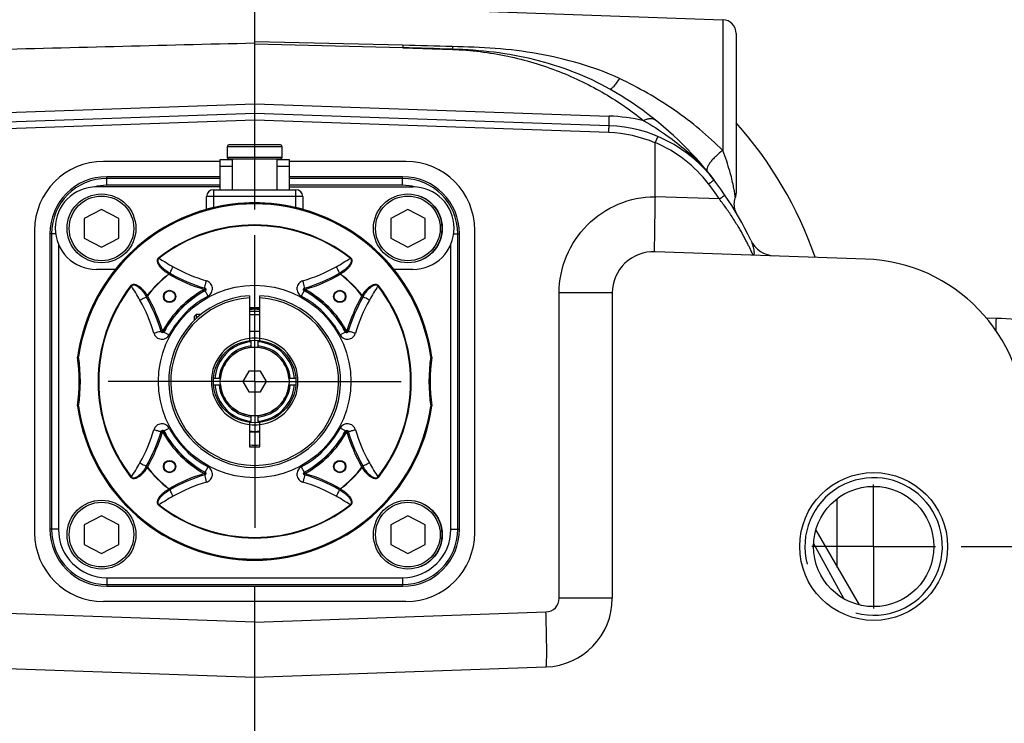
# Model space of a CAD drawing. Header units: millimetres. Extents: x 0 to 1189, y 0 to 841.
# Tile 62 of 68: x 918 to 975, y 431 to 472. Entities that reach past the tile are written whole.
import ezdxf

# ---------------------------------------------------------------- set-up
doc = ezdxf.new("R2010")
doc.units = ezdxf.units.MM
doc.header["$LTSCALE"] = 65.395
doc.linetypes.add('CENTER', pattern=[0.6, 0.375, -0.075, 0.075, -0.075])
doc.layers.get('0').update_dxf_attribs({"linetype": 'CONTINUOUS'})
doc.layers.add('3_ALL_AXES', color=7, linetype='CONTINUOUS')
doc.layers.add('LAY0001', color=7, linetype='CONTINUOUS')
doc.styles.get("Standard").update_dxf_attribs({"font": 'arial.ttf'})
doc.dimstyles.new('DIMSTYLE_2', dxfattribs={"dimtxt": 3, "dimasz": 3, "dimexe": 2, "dimexo": 1.5, "dimgap": 0.75, "dimtad": 1, "dimdec": 1, "dimlfac": 2.5, "dimdsep": 46, "dimtxsty": 'Standard', "dimblk": '_FILLED', "dimblk1": '_FILLED', "dimblk2": '_FILLED', "dimcen": 0.09, "dimadec": 1, "dimazin": 2, "dimtp": 0.5, "dimtm": 0.5, "dimtfac": 1, "dimtdec": 1, "dimtofl": 0, "dimtmove": 0, "dimatfit": 3, "dimldrblk": '_FILLED', "dimfxl": 0, "dimtolj": 1, "dimarcsym": 0})
doc.dimstyles.new('DIMSTYLE_3', dxfattribs={"dimtxt": 3, "dimasz": 3, "dimexe": 2, "dimexo": 1.5, "dimgap": 0.75, "dimtad": 1, "dimdec": 0, "dimlfac": 2.5, "dimdsep": 46, "dimtxsty": 'Standard', "dimblk": '_FILLED', "dimblk1": '_FILLED', "dimblk2": '_FILLED', "dimcen": 0.09, "dimadec": 0, "dimazin": 2, "dimtp": 0.5, "dimtm": 0.5, "dimtfac": 1, "dimtdec": 0, "dimtofl": 0, "dimtmove": 0, "dimatfit": 3, "dimldrblk": '_FILLED', "dimfxl": 0, "dimtolj": 1, "dimarcsym": 0})

# ---------------------------------------------------------------- blocks, each defined once
blk = doc.blocks.new('_FILLED')
at = {"color": 0, "linetype": 'ByBlock'}
blk.add_solid([(0, 0), (-1, 0.25), (-1, -0.25)], dxfattribs=at)
blk = doc.blocks.new('*D3')
at = {"color": 2, "linetype": 'Continuous'}
for p, q in [((854.877, 528.838), (854.877, 588.076)), ((931.677, 461.294), (931.677, 588.076)), ((854.877, 586.076), (893.277, 586.076)), ((931.677, 586.076), (893.277, 586.076))]:
    blk.add_line(p, q, dxfattribs=at)
at = {"color": 2, "linetype": 'Continuous', "xscale": 3, "yscale": 3, "zscale": 3, "rotation": 180}
blk.add_blockref('_FILLED', (854.877, 586.076), dxfattribs=at)
at = {"color": 2, "linetype": 'Continuous', "xscale": 3, "yscale": 3, "zscale": 3}
blk.add_blockref('_FILLED', (931.677, 586.076), dxfattribs=at)
at = {"color": 2, "linetype": 'Continuous', "insert": (893.277, 589.826), "char_height": 3, "width": 6.99257, "attachment_point": 2, "line_spacing_factor": 0.9}
blk.add_mtext('192', dxfattribs=at)
blk = doc.blocks.new('*D4')
at = {"color": 2, "linetype": 'Continuous'}
for p, q in [((825.397, 402.179), (825.397, 604.364)), ((931.677, 461.294), (931.677, 604.364)), ((825.397, 602.364), (878.537, 602.364)), ((931.677, 602.364), (878.537, 602.364))]:
    blk.add_line(p, q, dxfattribs=at)
at = {"color": 2, "linetype": 'Continuous', "xscale": 3, "yscale": 3, "zscale": 3, "rotation": 180}
blk.add_blockref('_FILLED', (825.397, 602.364), dxfattribs=at)
at = {"color": 2, "linetype": 'Continuous', "xscale": 3, "yscale": 3, "zscale": 3}
blk.add_blockref('_FILLED', (931.677, 602.364), dxfattribs=at)
at = {"color": 2, "linetype": 'Continuous', "insert": (878.537, 606.114), "char_height": 3, "width": 6.99257, "attachment_point": 2, "line_spacing_factor": 0.9}
blk.add_mtext('266', dxfattribs=at)
blk = doc.blocks.new('*D5')
at = {"color": 2, "linetype": 'Continuous'}
for p, q in [((931.677, 461.294), (931.677, 588.076)), ((1007.292, 452.779), (1007.292, 588.076)), ((931.677, 586.076), (969.485, 586.076)), ((1007.292, 586.076), (969.485, 586.076))]:
    blk.add_line(p, q, dxfattribs=at)
at = {"color": 2, "linetype": 'Continuous', "xscale": 3, "yscale": 3, "zscale": 3, "rotation": 180}
blk.add_blockref('_FILLED', (931.677, 586.076), dxfattribs=at)
at = {"color": 2, "linetype": 'Continuous', "xscale": 3, "yscale": 3, "zscale": 3}
blk.add_blockref('_FILLED', (1007.292, 586.076), dxfattribs=at)
at = {"color": 2, "linetype": 'Continuous', "insert": (969.485, 589.826), "char_height": 3, "width": 6.99257, "attachment_point": 2, "line_spacing_factor": 0.9}
blk.add_mtext('189', dxfattribs=at)
blk = doc.blocks.new('*D18')
at = {"color": 2, "linetype": 'Continuous'}
for p, q in [((972.777, 441.679), (1024.805, 441.679)), ((1022.805, 441.679), (1022.805, 397.679)), ((1022.805, 353.679), (1022.805, 397.679)), ((972.777, 353.679), (1024.805, 353.679))]:
    blk.add_line(p, q, dxfattribs=at)
at = {"color": 2, "linetype": 'Continuous', "xscale": 3, "yscale": 3, "zscale": 3}
for p, rotation in [((1022.805, 441.679), 90), ((1022.805, 353.679), 270)]:
    blk.add_blockref('_FILLED', p, dxfattribs=dict(at, rotation=rotation))
at = {"color": 2, "linetype": 'Continuous', "insert": (1019.055, 397.679), "char_height": 3, "width": 6.99257, "attachment_point": 2, "rotation": 90, "line_spacing_factor": 0.9}
blk.add_mtext('220', dxfattribs=at)

msp = doc.modelspace()

# ---------------------------------------------------------------- linework, layer by layer
at = {"color": 7, "linetype": 'Continuous'}
for p, q in [((931.677, 465.039), (931.677, 503.503)), ((931.677, 466.879), (911.054, 466.159)), ((952.3, 466.159), (931.677, 466.879)), ((933.177, 465.039), (930.177, 465.039)), ((954.961, 462.032), (954.961, 465.166)), ((955.116, 465.541), (954.963, 465.177)), ((930.077, 464.939), (930.077, 464.339)), ((933.277, 464.339), (933.277, 464.939)), ((929.677, 464.079), (922.877, 464.079)), ((929.677, 462.439), (929.677, 464.199)), ((929.677, 464.199), (930.377, 464.199)), ((930.177, 464.239), (933.177, 464.239)), ((930.377, 464.239), (930.377, 462.439)), ((932.977, 462.439), (932.977, 464.239)), ((932.977, 464.199), (933.677, 464.199)), ((933.677, 464.199), (933.677, 462.439)), ((940.477, 464.079), (933.677, 464.079)), ((929.677, 463.191), (923.077, 463.191)), ((940.277, 463.191), (933.677, 463.191)), ((929.277, 462.439), (934.077, 462.439)), ((928.877, 461.293), (928.877, 462.039)), ((934.477, 462.039), (934.477, 461.293)), ((922.768, 461.286), (921.768, 460.755)), ((923.768, 460.755), (922.768, 461.286)), ((940.587, 461.286), (939.587, 460.755)), ((941.587, 460.755), (940.587, 461.286)), ((921.768, 460.755), (921.768, 459.622)), ((923.768, 459.622), (923.768, 460.755)), ((939.587, 460.755), (939.587, 459.622)), ((941.587, 459.622), (941.587, 460.755)), ((918.877, 460.079), (918.877, 442.479)), ((919.765, 459.879), (919.765, 442.679)), ((943.589, 442.679), (943.589, 459.879)), ((944.477, 442.479), (944.477, 460.079)), ((921.768, 459.622), (922.768, 459.091)), ((922.768, 459.091), (923.768, 459.622)), ((939.587, 459.622), (940.587, 459.091)), ((940.587, 459.091), (941.587, 459.622)), ((967.212, 458.402), (954.961, 458.83)), ((928.779, 456.708), (928.769, 456.711)), ((934.585, 456.711), (934.575, 456.708)), ((952.477, 456.432), (952.477, 438.668)), ((931.377, 456.27), (931.377, 453.66)), ((931.977, 453.66), (931.977, 456.27)), ((928.157, 455.059), (928.277, 455.179)), ((928.157, 455.059), (928.157, 454.83)), ((928.277, 455.179), (928.277, 454.945)), ((928.548, 455.179), (928.277, 455.179)), ((931.377, 455.179), (931.977, 455.179)), ((926.245, 454.187), (926.248, 454.177)), ((931.977, 454.179), (931.377, 454.179)), ((937.106, 454.177), (937.109, 454.187)), ((931.477, 453.269), (931.477, 453.671)), ((931.877, 453.269), (931.877, 453.671)), ((921.375, 452.703), (921.383, 452.703)), ((941.971, 452.703), (941.979, 452.703)), ((931.331, 451.879), (930.984, 451.279)), ((932.024, 451.879), (931.331, 451.879)), ((932.37, 451.279), (932.024, 451.879)), ((929.285, 451.479), (929.687, 451.479)), ((930.984, 451.279), (931.331, 450.679)), ((932.024, 450.679), (932.37, 451.279)), ((933.667, 451.479), (934.069, 451.479)), ((929.285, 451.079), (929.687, 451.079)), ((933.667, 451.079), (934.069, 451.079)), ((931.331, 450.679), (932.024, 450.679)), ((921.383, 449.854), (921.375, 449.854)), ((941.979, 449.854), (941.971, 449.854)), ((931.477, 448.887), (931.477, 449.289)), ((931.877, 448.887), (931.877, 449.289)), ((931.377, 448.898), (931.377, 447.479)), ((931.977, 447.479), (931.977, 448.898)), ((926.248, 448.381), (926.245, 448.371)), ((937.109, 448.371), (937.106, 448.381)), ((931.377, 447.479), (931.977, 447.479)), ((928.769, 445.847), (928.779, 445.85)), ((934.575, 445.85), (934.585, 445.847)), ((922.768, 443.467), (921.768, 442.936)), ((923.768, 442.936), (922.768, 443.467)), ((940.587, 443.467), (939.587, 442.936)), ((941.587, 442.936), (940.587, 443.467)), ((921.768, 442.936), (921.768, 441.803)), ((923.768, 441.803), (923.768, 442.936)), ((939.587, 442.936), (939.587, 441.803)), ((941.587, 441.803), (941.587, 442.936)), ((964.309, 442.623), (966.83, 438.283)), ((921.768, 441.803), (922.768, 441.272)), ((922.768, 441.272), (923.768, 441.803)), ((939.587, 441.803), (940.587, 441.272)), ((940.587, 441.272), (941.587, 441.803)), ((964.182, 441.851), (965.951, 438.636)), ((923.077, 439.367), (940.277, 439.367)), ((931.677, 331.279), (931.677, 439.367)), ((940.477, 438.479), (922.877, 438.479)), ((914.737, 434.67), (931.677, 434.079)), ((931.677, 434.079), (948.617, 434.67))]:
    msp.add_line(p, q, dxfattribs=at)
at = {"color": 9, "linetype": 'Continuous'}
for p, q in [((940.295, 470.838), (931.677, 471.049)), ((940.295, 470.697), (931.677, 470.912)), ((940.295, 470.697), (943.175, 470.597)), ((943.175, 470.61), (943.175, 470.597)), ((911.054, 466.72), (931.677, 467.44)), ((931.677, 467.44), (952.3, 466.72)), ((958.905, 466.879), (958.905, 464.714)), ((931.677, 466.478), (911.082, 465.759)), ((952.272, 465.759), (931.677, 466.478)), ((933.277, 464.939), (930.077, 464.939)), ((930.077, 464.339), (933.277, 464.339)), ((929.677, 463.799), (930.377, 463.799)), ((932.977, 463.799), (933.677, 463.799)), ((923.077, 462.693), (923.077, 463.191)), ((929.677, 463.092), (923.077, 463.092)), ((940.277, 463.092), (933.677, 463.092)), ((940.277, 462.693), (940.277, 463.191)), ((929.677, 462.693), (923.077, 462.693)), ((929.277, 462.439), (929.277, 461.392)), ((940.277, 462.693), (933.677, 462.693)), ((934.077, 461.392), (934.077, 462.439)), ((934.477, 462.039), (928.877, 462.039)), ((958.708, 461.897), (954.961, 462.028)), ((920.1, 459.879), (919.765, 459.879)), ((919.864, 459.879), (919.864, 442.679)), ((943.255, 459.879), (943.589, 459.879)), ((943.491, 442.679), (943.491, 459.879)), ((920.263, 459.284), (920.263, 442.679)), ((943.091, 442.679), (943.091, 459.274)), ((926.1, 458.48), (926.121, 458.452)), ((937.233, 458.452), (937.255, 458.48)), ((926.691, 457.518), (926.731, 457.588)), ((936.663, 457.518), (936.624, 457.588)), ((926.691, 457.518), (926.675, 457.538)), ((936.679, 457.538), (936.663, 457.518)), ((924.504, 456.835), (924.476, 456.856)), ((928.769, 456.711), (928.746, 456.634)), ((928.746, 456.634), (928.784, 456.564)), ((928.784, 456.564), (928.8, 456.56)), ((928.967, 456.252), (928.8, 456.56)), ((934.554, 456.56), (934.387, 456.252)), ((934.57, 456.564), (934.554, 456.56)), ((934.57, 456.564), (934.608, 456.634)), ((934.608, 456.634), (934.585, 456.711)), ((938.878, 456.856), (938.85, 456.835)), ((949.389, 438.668), (949.389, 456.432)), ((952.477, 456.432), (949.389, 456.432)), ((925.438, 456.265), (925.368, 456.225)), ((925.418, 456.281), (925.438, 456.265)), ((937.917, 456.265), (937.936, 456.281)), ((937.917, 456.265), (937.986, 456.225)), ((974.217, 454.992), (974.798, 454.972)), ((926.322, 454.21), (926.245, 454.187)), ((926.392, 454.172), (926.322, 454.21)), ((926.392, 454.172), (926.396, 454.156)), ((926.396, 454.156), (926.704, 453.989)), ((936.958, 454.156), (936.65, 453.989)), ((936.963, 454.172), (936.958, 454.156)), ((937.033, 454.21), (936.963, 454.172)), ((937.109, 454.187), (937.033, 454.21)), ((926.392, 448.386), (926.396, 448.402)), ((926.396, 448.402), (926.704, 448.569)), ((936.958, 448.402), (936.65, 448.569)), ((936.963, 448.386), (936.958, 448.402)), ((926.32, 448.344), (926.245, 448.371)), ((926.392, 448.386), (926.32, 448.344)), ((936.963, 448.386), (937.033, 448.348)), ((937.033, 448.348), (937.109, 448.371)), ((925.438, 446.293), (925.368, 446.332)), ((925.438, 446.293), (925.418, 446.277)), ((928.8, 445.998), (928.967, 446.306)), ((934.387, 446.306), (934.554, 445.998)), ((937.917, 446.293), (937.986, 446.332)), ((937.936, 446.277), (937.917, 446.293)), ((924.476, 445.701), (924.504, 445.723)), ((928.784, 445.993), (928.746, 445.923)), ((928.746, 445.923), (928.769, 445.847)), ((928.784, 445.993), (928.8, 445.998)), ((934.57, 445.993), (934.554, 445.998)), ((934.57, 445.993), (934.612, 445.922)), ((934.612, 445.922), (934.585, 445.847)), ((938.85, 445.723), (938.878, 445.701)), ((926.675, 445.02), (926.691, 445.039)), ((926.691, 445.039), (926.731, 444.97)), ((936.624, 444.97), (936.663, 445.039)), ((936.663, 445.039), (936.679, 445.02)), ((965.565, 440.46), (965.565, 444.468)), ((926.121, 444.106), (926.1, 444.078)), ((937.255, 444.078), (937.233, 444.106)), ((920.263, 442.679), (919.765, 442.679)), ((943.091, 442.679), (943.589, 442.679)), ((923.077, 439.865), (923.077, 439.367)), ((923.077, 439.865), (940.277, 439.865)), ((940.277, 439.865), (940.277, 439.367)), ((923.077, 439.465), (940.277, 439.465)), ((952.477, 438.668), (949.389, 438.668)), ((931.677, 437.277), (914.737, 437.868)), ((931.677, 437.277), (948.617, 437.868))]:
    msp.add_line(p, q, dxfattribs=at)
at = {"color": 3, "linetype": 'Continuous'}
for p, q in [((929.677, 462.599), (922.477, 462.599)), ((933.677, 462.599), (940.877, 462.599)), ((923.581, 457.799), (922.477, 457.799)), ((940.877, 457.799), (939.773, 457.799))]:
    msp.add_line(p, q, dxfattribs=at)
at = {"color": 7, "linetype": 'Continuous'}
for points in [[(954.963, 465.177), (954.962, 465.174), (954.961, 465.172), (954.961, 465.169), (954.961, 465.166)], [(959.736, 460.996), (959.694, 461.075), (959.658, 461.157), (959.628, 461.242), (959.605, 461.329), (959.588, 461.417), (959.578, 461.507), (959.574, 461.597), (959.578, 461.687), (959.588, 461.776), (959.605, 461.865), (959.628, 461.952), (959.636, 461.976)]]:
    msp.add_lwpolyline(points, dxfattribs=at)
for centre, radius in [((922.768, 460.188), 2), ((940.587, 460.188), 2), ((931.677, 451.279), 5.6), ((926.727, 456.229), 0.36), ((926.727, 456.229), 0.323), ((936.627, 456.229), 0.36), ((936.627, 456.229), 0.323), ((931.677, 451.279), 2.4), ((926.727, 446.329), 0.36), ((936.627, 446.329), 0.36), ((926.727, 446.329), 0.323), ((936.627, 446.329), 0.323), ((967.677, 441.679), 4.3), ((967.677, 441.679), 3.5), ((922.768, 442.369), 2), ((940.587, 442.369), 2)]:
    msp.add_circle(centre, radius, dxfattribs=at)
at = {"color": 9, "linetype": 'Continuous'}
for centre in [(922.768, 460.188), (940.587, 460.188), (922.768, 442.369), (940.587, 442.369)]:
    msp.add_circle(centre, 1.88, dxfattribs=at)
for centre, radius, start, end in [((957.939, 470.767), 17.644, 179.7722, 180.2278), ((961.161, 470.657), 17.986, 179.655, 180.1495), ((951.937, 456.326), 10.401, 76.8216, 87.9997), ((942.365, 450.89), 23.2, 19.165, 41.7303), ((952.007, 458.164), 7.6, 67.1299, 87.9999), ((952.035, 458.164), 7.6, 37.313, 67.3411), ((923.077, 459.879), 3.213, 90, 180), ((940.277, 459.879), 3.213, 0, 90), ((942.488, 450.887), 19.604, 34.1687, 37.3127), ((923.077, 459.879), 2.814, 90, 105.4913), ((940.277, 459.879), 2.814, 74.6198, 90), ((931.677, 451.279), 10.392, 7.8757, 172.1243), ((931.677, 451.279), 10.337, 7.9412, 172.0588), ((931.677, 451.279), 9.108, 52.24, 127.76), ((931.677, 451.279), 9.073, 52.24, 127.76), ((933.428, 469.531), 13.272, 236.5954, 240.7339), ((929.926, 469.531), 13.272, 299.2661, 303.4046), ((931.612, 466.307), 9.571, 240.7803, 253.374), ((931.742, 466.307), 9.571, 286.6261, 299.2197), ((931.677, 451.279), 8.012, 128.6285, 141.3715), ((931.677, 451.279), 7.987, 128.6285, 141.3715), ((931.677, 466.279), 10.08, 240.3535, 253.0952), ((931.677, 466.279), 10.08, 286.9048, 299.6465), ((931.677, 451.279), 7.987, 38.6285, 51.3715), ((931.677, 451.279), 8.012, 38.6285, 51.3715), ((931.677, 451.279), 9.108, 142.24, 217.76), ((931.677, 451.279), 9.073, 142.24, 217.76), ((913.425, 449.528), 13.272, 29.2661, 33.4047), ((931.677, 451.279), 6.105, 118.6918, 151.3082), ((931.677, 451.279), 6.025, 118.6918, 151.3082), ((931.677, 451.279), 6.014, 118.5848, 151.4152), ((928.754, 456.624), 0.0874, 45.7489, 52.8031), ((928.761, 456.628), 0.079, 4.8329, 11.3944), ((934.593, 456.628), 0.079, 168.5993, 175.154), ((931.677, 451.279), 6.014, 28.5848, 61.4152), ((931.677, 451.279), 6.025, 28.6918, 61.3082), ((931.677, 451.279), 6.105, 28.6918, 61.3082), ((949.929, 449.528), 13.272, 146.5953, 150.7339), ((931.677, 451.279), 9.073, 322.24, 37.76), ((931.677, 451.279), 9.108, 322.24, 37.76), ((916.649, 451.344), 9.571, 16.6259, 29.2196), ((916.677, 451.279), 10.08, 16.9048, 29.6465), ((931.677, 451.279), 5.664, 118.5848, 151.4152), ((931.677, 451.279), 5.664, 28.5849, 61.4152), ((946.677, 451.279), 10.08, 150.3535, 163.0952), ((946.705, 451.344), 9.571, 150.7804, 163.374), ((931.677, 451.279), 4.294, 85.9838, 94.012), ((931.677, 451.279), 4.214, 85.9144, 94.0845), ((931.677, 451.279), 4.08, 85.7834, 94.2163), ((1015.125, 453.54), 40.353, 177.9665, 178.9839), ((937.023, 454.202), 0.0872, 315.6668, 322.7722), ((926.328, 454.195), 0.079, 258.5993, 265.154), ((931.677, 451.279), 2.52, 83.1628, 96.8371), ((937.025, 454.197), 0.0808, 274.8206, 281.2457), ((911.494, 451.279), 9.991, 351.8029, 8.1971), ((911.36, 451.279), 10.18, 351.9348, 8.0652), ((951.994, 451.279), 10.18, 171.9348, 188.0652), ((951.86, 451.279), 9.991, 171.8029, 188.1971), ((931.677, 451.279), 10.392, 187.8757, 352.1243), ((931.677, 451.279), 10.337, 187.9412, 352.0588), ((916.649, 451.214), 9.571, 330.7804, 343.374), ((926.331, 448.356), 0.0872, 135.6668, 142.7722), ((926.321, 448.348), 0.0801, 28.765, 98.4368), ((931.677, 451.279), 6.014, 208.5848, 241.4152), ((931.677, 451.279), 5.664, 208.5849, 241.4152), ((931.677, 451.279), 2.52, 263.1629, 276.8371), ((931.677, 451.279), 5.664, 298.5848, 331.4152), ((931.677, 451.279), 6.014, 298.5848, 331.4152), ((937.026, 448.363), 0.079, 78.5993, 85.154), ((946.705, 451.214), 9.571, 196.6259, 209.2196), ((916.677, 451.279), 10.08, 330.3535, 343.0952), ((931.677, 451.279), 6.105, 208.6918, 241.3082), ((931.677, 451.279), 6.025, 208.6918, 241.3082), ((931.677, 451.279), 6.025, 298.6918, 331.3082), ((931.677, 451.279), 6.105, 298.6918, 331.3082), ((946.677, 451.279), 10.08, 196.9048, 209.6465), ((913.425, 453.03), 13.272, 326.5953, 330.7339), ((931.677, 451.279), 8.012, 218.6285, 231.3715), ((931.677, 451.279), 7.987, 218.6285, 231.3715), ((931.677, 451.279), 7.987, 308.6285, 321.3715), ((931.677, 451.279), 8.012, 308.6285, 321.3715), ((949.929, 453.03), 13.272, 209.2661, 213.4047), ((931.677, 436.279), 10.08, 106.9048, 119.6465), ((928.761, 445.93), 0.079, 348.5993, 355.154), ((934.608, 445.923), 0.0801, 118.765, 188.4368), ((934.601, 445.933), 0.0874, 225.7489, 232.8031), ((931.677, 436.279), 10.08, 60.3535, 73.0952), ((931.612, 436.251), 9.571, 106.6261, 119.2197), ((931.742, 436.251), 9.571, 60.7803, 73.374), ((933.428, 433.027), 13.272, 119.2661, 123.4046), ((929.926, 433.027), 13.272, 56.5954, 60.7339), ((931.677, 451.279), 9.108, 232.24, 307.76), ((931.677, 451.279), 9.073, 232.24, 307.76), ((923.077, 442.679), 3.213, 180, 270), ((923.077, 442.679), 2.814, 180, 270), ((940.277, 442.679), 3.213, 270, 360), ((940.277, 442.679), 2.814, 270, 360), ((948.589, 438.668), 0.8, 272, 360)]:
    msp.add_arc(centre, radius, start, end, dxfattribs=at)
at = {"color": 7, "linetype": 'Continuous'}
for centre, radius, start, end in [((942.477, 450.89), 20, 25.4909, 60.4624), ((952.021, 458.164), 8, 37.313, 88), ((930.177, 464.939), 0.1, 90, 180), ((933.177, 464.939), 0.1, 0, 90), ((957.771, 465.57), 1.2, 219.3582, 223.8278), ((922.877, 460.079), 4, 90, 180), ((930.177, 464.339), 0.1, 180, 270), ((933.177, 464.339), 0.1, 270, 360), ((940.477, 460.079), 4, 0, 90), ((923.077, 459.879), 3.312, 90, 180), ((940.277, 459.879), 3.312, 0, 90), ((929.277, 462.039), 0.4, 90, 180), ((934.077, 462.039), 0.4, 0, 90), ((931.677, 451.279), 10.394, 76.6494, 103.3506), ((931.677, 451.279), 10.4, 105.6185, 172.1274), ((931.677, 451.279), 10.4, 7.8726, 74.3815), ((961.974, 460.186), 1.6, 205.4933, 267.6303), ((954.877, 456.432), 2.4, 88, 180), ((966.877, 448.808), 9.6, 0, 88), ((931.887, 466.651), 10.427, 240.3648, 240.6286), ((931.677, 466.279), 10, 240.6286, 253.0952), ((931.677, 466.279), 10, 286.9048, 299.3714), ((931.468, 466.651), 10.427, 299.3714, 299.6352), ((928.746, 456.636), 0.0787, 66.2175, 73.0706), ((928.746, 456.633), 0.0788, 298.7856, 305.659), ((934.608, 456.633), 0.0788, 234.3295, 241.2143), ((934.608, 456.636), 0.0788, 106.9331, 114.3659), ((916.304, 451.069), 10.428, 29.3714, 29.6352), ((916.677, 451.279), 10, 16.9048, 29.3714), ((931.677, 451.279), 5, 93.4399, 86.5602), ((931.677, 451.279), 4.88, 93.5245, 86.4755), ((946.677, 451.279), 10, 150.6286, 163.0952), ((947.05, 451.069), 10.428, 150.3648, 150.6286), ((931.677, 451.279), 4.2, 85.902, 94.0975), ((926.32, 454.21), 0.0788, 196.9331, 204.3659), ((926.323, 454.21), 0.0788, 324.3295, 331.2143), ((931.677, 451.279), 2.9, 95.6063, 95.8933), ((931.677, 451.279), 2.9, 84.059, 84.3835), ((937.032, 454.21), 0.0788, 208.7856, 215.659), ((937.034, 454.21), 0.0787, 336.2175, 343.0706), ((931.677, 451.279), 2.52, 96.8371, 263.1629), ((931.677, 451.279), 2.32, 94.9454, 175.0546), ((931.677, 451.279), 2.32, 4.9454, 85.0546), ((931.677, 451.279), 2.52, 276.8371, 83.1628), ((931.677, 451.279), 2.08, 95.5177, 174.4823), ((931.677, 451.279), 2, 95.7392, 174.2608), ((931.677, 451.279), 2.08, 5.5177, 84.4823), ((931.677, 451.279), 2, 5.7392, 84.2608), ((911.477, 451.279), 10, 351.8104, 8.1896), ((951.877, 451.279), 10, 171.8104, 188.1896), ((931.677, 451.279), 2.32, 184.9454, 265.0546), ((931.677, 451.279), 2.08, 185.5177, 264.4823), ((931.677, 451.279), 2, 185.7392, 264.2608), ((931.677, 451.279), 2.32, 274.9454, 355.0546), ((931.677, 451.279), 2.08, 275.5177, 354.4823), ((931.677, 451.279), 2, 275.7392, 354.2608), ((931.677, 451.279), 10.4, 187.8726, 352.1274), ((916.677, 451.279), 10, 330.6286, 343.0952), ((931.677, 451.279), 2.9, 264.059, 275.9409), ((931.677, 451.279), 2.94, 264.1415, 275.8587), ((937.032, 448.348), 0.0788, 144.3295, 151.2143), ((937.034, 448.348), 0.0788, 16.9331, 24.3659), ((946.677, 451.279), 10, 196.9048, 209.3714), ((931.677, 451.279), 3.7, 265.3453, 274.6556), ((916.304, 451.489), 10.428, 330.3648, 330.6286), ((947.05, 451.489), 10.428, 209.3714, 209.6352), ((931.677, 436.279), 10, 106.9048, 119.3714), ((928.746, 445.922), 0.0788, 286.9331, 294.3659), ((928.746, 445.924), 0.0788, 54.3295, 61.2143), ((931.677, 436.279), 10, 60.6286, 73.0952), ((931.887, 435.907), 10.427, 119.3714, 119.6352), ((931.468, 435.907), 10.427, 60.3648, 60.6286), ((923.077, 442.679), 3.312, 180, 270), ((940.277, 442.679), 3.312, 270, 360), ((922.877, 442.479), 4, 180, 270), ((940.477, 442.479), 4, 270, 360), ((948.477, 438.668), 4, 272, 360)]:
    msp.add_arc(centre, radius, start, end, dxfattribs=at)
at = {"color": 3, "linetype": 'Continuous'}
for centre, start, end in [((922.477, 460.199), 90, 270), ((940.877, 460.199), 270, 90)]:
    msp.add_arc(centre, 2.4, start, end, dxfattribs=at)
at = {"color": 2, "linetype": 'Continuous'}
msp.add_arc((967.677, 441.679), 4, 255, 195, dxfattribs=at)
at = {"color": 7, "linetype": 'Continuous'}
for points in [[(915.307, 470.573), (920.764, 470.708), (926.221, 470.843), (931.677, 470.978)], [(928.778, 456.708), (928.792, 456.702), (928.805, 456.691), (928.813, 456.678)], [(937.106, 454.178), (937.1, 454.164), (937.089, 454.151), (937.076, 454.143)]]:
    msp.add_open_spline(points, degree=3, dxfattribs=at)
at = {"color": 9, "linetype": 'Continuous'}
for points in [[(943.176, 470.766), (942.215, 470.79), (941.255, 470.814), (940.295, 470.838)], [(943.175, 470.61), (942.215, 470.64), (941.255, 470.669), (940.295, 470.697)], [(928.776, 456.744), (928.777, 456.752), (928.778, 456.76), (928.779, 456.768)], [(928.779, 456.708), (928.789, 456.705), (928.798, 456.7), (928.807, 456.694)], [(928.84, 456.634), (928.842, 456.606), (928.825, 456.573), (928.8, 456.56)], [(928.815, 456.687), (928.827, 456.675), (928.835, 456.659), (928.839, 456.643)], [(934.554, 456.56), (934.529, 456.573), (934.512, 456.606), (934.514, 456.634)], [(934.516, 456.643), (934.521, 456.672), (934.547, 456.699), (934.575, 456.708)], [(934.578, 456.744), (934.577, 456.752), (934.576, 456.76), (934.575, 456.768)], [(926.211, 454.18), (926.203, 454.179), (926.194, 454.178), (926.185, 454.176)], [(926.313, 454.117), (926.284, 454.123), (926.256, 454.149), (926.248, 454.177)], [(926.396, 454.156), (926.383, 454.131), (926.35, 454.114), (926.322, 454.116)], [(937.085, 454.141), (937.074, 454.129), (937.058, 454.121), (937.041, 454.117)], [(937.106, 454.177), (937.103, 454.167), (937.098, 454.158), (937.092, 454.149)], [(926.245, 448.371), (926.251, 448.39), (926.265, 448.407), (926.282, 448.417)], [(926.248, 448.381), (926.251, 448.391), (926.256, 448.4), (926.262, 448.408)], [(926.282, 448.417), (926.29, 448.422), (926.3, 448.425), (926.31, 448.427)], [(936.958, 448.402), (936.971, 448.426), (937.004, 448.444), (937.032, 448.442)], [(937.041, 448.44), (937.07, 448.435), (937.098, 448.409), (937.106, 448.381)], [(937.143, 448.378), (937.152, 448.379), (937.16, 448.38), (937.169, 448.381)], [(928.776, 445.814), (928.777, 445.806), (928.778, 445.798), (928.779, 445.79)], [(928.839, 445.915), (928.833, 445.886), (928.807, 445.858), (928.779, 445.85)], [(928.8, 445.998), (928.825, 445.985), (928.842, 445.952), (928.84, 445.924)], [(934.539, 445.883), (934.534, 445.892), (934.531, 445.902), (934.529, 445.912)], [(934.585, 445.847), (934.566, 445.852), (934.549, 445.866), (934.539, 445.883)], [(934.575, 445.85), (934.565, 445.853), (934.556, 445.858), (934.548, 445.864)], [(934.578, 445.814), (934.577, 445.806), (934.576, 445.798), (934.575, 445.79)]]:
    msp.add_open_spline(points, degree=3, dxfattribs=at)
for points, knots in [([(952.887, 468.905), (952.139, 469.256), (950.579, 469.825), (948.153, 470.387), (945.674, 470.692), (944.009, 470.744), (943.176, 470.766)], [0, 0, 0, 0, 0.248771, 0.498272, 0.748911, 1, 1, 1, 1]), ([(952.337, 468.29), (951.662, 468.673), (950.235, 469.333), (947.97, 470.044), (945.6, 470.479), (943.986, 470.586), (943.175, 470.61)], [0, 0, 0, 0, 0.244096, 0.492304, 0.744963, 1, 1, 1, 1]), ([(943.175, 470.597), (944.255, 470.559), (946.376, 470.301), (949.364, 469.406), (952.022, 468.113), (953.593, 467.028), (954.308, 466.452)], [0, 0, 0, 0, 0.268538, 0.527649, 0.77174, 1, 1, 1, 1]), ([(952.887, 468.905), (952.828, 468.813), (952.72, 468.652), (952.558, 468.447), (952.451, 468.332), (952.36, 468.277), (952.337, 468.29)], [0, 0, 0, 0, 0.388932, 0.699263, 0.90478, 1, 1, 1, 1]), ([(958.905, 464.714), (958.046, 465.581), (956.146, 467.158), (954.004, 468.38), (952.887, 468.905)], [0, 0, 0, 0, 0.497034, 1, 1, 1, 1]), ([(952.272, 465.759), (952.274, 465.81), (952.277, 465.884), (952.282, 465.978), (952.286, 466.038), (952.29, 466.086), (952.292, 466.126), (952.297, 466.143), (952.298, 466.159), (952.3, 466.159)], [0, 0, 0, 0, 0.381865, 0.554428, 0.705753, 0.830009, 0.922461, 0.97965, 1, 1, 1, 1]), ([(952.3, 466.159), (952.297, 466.159), (952.299, 466.178), (952.295, 466.199), (952.296, 466.248), (952.295, 466.309), (952.295, 466.389), (952.297, 466.528), (952.299, 466.64), (952.3, 466.72)], [0, 0, 0, 0, 0.016921, 0.06575, 0.146479, 0.258555, 0.40112, 0.573116, 1, 1, 1, 1]), ([(955.019, 466.468), (954.978, 466.501), (954.877, 466.553), (954.7, 466.572), (954.504, 466.538), (954.374, 466.486), (954.308, 466.452)], [0, 0, 0, 0, 0.211224, 0.441831, 0.703731, 1, 1, 1, 1]), ([(954.308, 466.452), (954.775, 466.179), (955.627, 465.636), (957.042, 464.541), (957.911, 463.633), (958.384, 463.013)], [0, 0, 0, 0, 0.302555, 0.56409, 1, 1, 1, 1]), ([(956.909, 464.744), (956.908, 464.743), (956.907, 464.742), (956.905, 464.74), (956.906, 464.739)], [0, 0, 0, 0, 0.729557, 1, 1, 1, 1]), ([(958.905, 464.714), (958.758, 464.613), (958.553, 464.447), (958.314, 464.203), (958.169, 464.026), (958.06, 463.856), (957.982, 463.687), (957.97, 463.538), (958.015, 463.483)], [0, 0, 0, 0, 0.334206, 0.494054, 0.639645, 0.765209, 0.866869, 1, 1, 1, 1]), ([(959.636, 461.976), (959.637, 461.977), (959.634, 461.981), (959.635, 461.988), (959.632, 462.002), (959.629, 462.031), (959.622, 462.08), (959.611, 462.155), (959.596, 462.252), (959.576, 462.372), (959.551, 462.513), (959.504, 462.746), (959.427, 463.091), (959.3, 463.566), (959.128, 464.119), (958.986, 464.509), (958.905, 464.714)], [0, 0, 0, 0, 0.000948, 0.003792, 0.008533, 0.015179, 0.034219, 0.060994, 0.095602, 0.138134, 0.188669, 0.247257, 0.388642, 0.562031, 0.766504, 1, 1, 1, 1]), ([(958.08, 462.77), (958.119, 462.801), (958.177, 462.845), (958.249, 462.901), (958.295, 462.937), (958.331, 462.967), (958.361, 462.99), (958.372, 463.003), (958.385, 463.011), (958.384, 463.013)], [0, 0, 0, 0, 0.384482, 0.557223, 0.708274, 0.832013, 0.923875, 0.980489, 1, 1, 1, 1]), ([(949.389, 456.432), (949.389, 457.158), (949.678, 458.626), (950.918, 460.484), (952.769, 461.731), (954.235, 462.028), (954.961, 462.032)], [0, 0, 0, 0, 0.250068, 0.500096, 0.750068, 1, 1, 1, 1]), ([(958.708, 461.897), (958.749, 461.925), (958.809, 461.966), (958.884, 462.019), (958.932, 462.052), (958.969, 462.08), (959.001, 462.1), (959.012, 462.113), (959.026, 462.12), (959.025, 462.122)], [0, 0, 0, 0, 0.384604, 0.557362, 0.708409, 0.832132, 0.923971, 0.980556, 1, 1, 1, 1]), ([(960.664, 458.631), (960.666, 458.631), (960.659, 458.642), (960.657, 458.651), (960.645, 458.677), (960.631, 458.709), (960.612, 458.751), (960.579, 458.825), (960.526, 458.938), (960.45, 459.096), (960.357, 459.283), (960.248, 459.494), (960.076, 459.816), (959.829, 460.25), (959.493, 460.792), (959.117, 461.348), (958.847, 461.715), (958.708, 461.897)], [0, 0, 0, 0, 0.001287, 0.00529, 0.012007, 0.021411, 0.033467, 0.048122, 0.084961, 0.131274, 0.186237, 0.248903, 0.31825, 0.472817, 0.642073, 0.819452, 1, 1, 1, 1]), ([(960.53, 459.498), (960.582, 459.388), (960.657, 459.184), (960.709, 458.937), (960.722, 458.781), (960.718, 458.703), (960.705, 458.647), (960.676, 458.631), (960.664, 458.631)], [0, 0, 0, 0, 0.396473, 0.706066, 0.821217, 0.906311, 0.961861, 1, 1, 1, 1]), ([(926.675, 457.538), (926.585, 457.59), (926.456, 457.676), (926.299, 457.81), (926.192, 457.922), (926.099, 458.047), (926.029, 458.186), (926.007, 458.32), (926.041, 458.422), (926.078, 458.463), (926.1, 458.48)], [0, 0, 0, 0, 0.24918, 0.373475, 0.497602, 0.621677, 0.74595, 0.870954, 0.935058, 1, 1, 1, 1]), ([(926.731, 457.588), (926.643, 457.638), (926.516, 457.721), (926.36, 457.847), (926.252, 457.951), (926.156, 458.065), (926.092, 458.17), (926.06, 458.262), (926.051, 458.333), (926.068, 458.403), (926.102, 458.439), (926.121, 458.452)], [0, 0, 0, 0, 0.256128, 0.383618, 0.510504, 0.636473, 0.760775, 0.82196, 0.882004, 0.940818, 1, 1, 1, 1]), ([(937.233, 458.452), (937.252, 458.439), (937.286, 458.403), (937.303, 458.333), (937.295, 458.262), (937.262, 458.17), (937.198, 458.065), (937.102, 457.951), (936.994, 457.847), (936.838, 457.721), (936.711, 457.638), (936.624, 457.588)], [0, 0, 0, 0, 0.059176, 0.117987, 0.178036, 0.239222, 0.363525, 0.489494, 0.616381, 0.743872, 1, 1, 1, 1]), ([(937.255, 458.48), (937.276, 458.463), (937.313, 458.422), (937.347, 458.32), (937.325, 458.186), (937.255, 458.047), (937.163, 457.922), (937.055, 457.81), (936.898, 457.676), (936.769, 457.59), (936.679, 457.538)], [0, 0, 0, 0, 0.064943, 0.129047, 0.254051, 0.378325, 0.502399, 0.626525, 0.75082, 1, 1, 1, 1]), ([(926.731, 457.588), (926.723, 457.592), (926.697, 457.57), (926.684, 457.553), (926.675, 457.538)], [0, 0, 0, 0, 0.336828, 1, 1, 1, 1]), ([(926.772, 457.564), (926.769, 457.566), (926.768, 457.58), (926.778, 457.621), (926.811, 457.706), (926.868, 457.822), (926.915, 457.909), (926.94, 457.953)], [0, 0, 0, 0, 0.025988, 0.083341, 0.30948, 0.645243, 1, 1, 1, 1]), ([(936.414, 457.953), (936.439, 457.909), (936.487, 457.822), (936.543, 457.706), (936.577, 457.621), (936.587, 457.58), (936.585, 457.566), (936.582, 457.564)], [0, 0, 0, 0, 0.354757, 0.69052, 0.916659, 0.974012, 1, 1, 1, 1]), ([(936.679, 457.538), (936.67, 457.553), (936.657, 457.57), (936.631, 457.592), (936.624, 457.588)], [0, 0, 0, 0, 0.663172, 1, 1, 1, 1]), ([(928.779, 456.768), (928.788, 456.824), (928.818, 456.947), (928.853, 457.069), (928.874, 457.136)], [0, 0, 0, 0, 0.449098, 1, 1, 1, 1]), ([(928.967, 456.252), (929.049, 456.297), (929.19, 456.438), (929.245, 456.729), (929.129, 457.001), (928.963, 457.109), (928.874, 457.136)], [0, 0, 0, 0, 0.250918, 0.500771, 0.750072, 1, 1, 1, 1]), ([(934.481, 457.136), (934.391, 457.109), (934.225, 457.001), (934.109, 456.729), (934.164, 456.438), (934.305, 456.297), (934.387, 456.252)], [0, 0, 0, 0, 0.249907, 0.499241, 0.749089, 1, 1, 1, 1]), ([(934.575, 456.768), (934.566, 456.824), (934.536, 456.947), (934.501, 457.069), (934.481, 457.136)], [0, 0, 0, 0, 0.449105, 1, 1, 1, 1]), ([(924.476, 456.856), (924.493, 456.878), (924.534, 456.915), (924.636, 456.949), (924.77, 456.927), (924.909, 456.857), (925.034, 456.764), (925.145, 456.657), (925.28, 456.5), (925.366, 456.371), (925.418, 456.281)], [0, 0, 0, 0, 0.064943, 0.129047, 0.254051, 0.378325, 0.502399, 0.626525, 0.75082, 1, 1, 1, 1]), ([(924.504, 456.835), (924.517, 456.854), (924.552, 456.888), (924.623, 456.905), (924.694, 456.896), (924.786, 456.864), (924.891, 456.8), (925.005, 456.704), (925.109, 456.596), (925.235, 456.44), (925.318, 456.313), (925.368, 456.225)], [0, 0, 0, 0, 0.059176, 0.117987, 0.178036, 0.239222, 0.363525, 0.489495, 0.616381, 0.743872, 1, 1, 1, 1]), ([(928.779, 456.708), (928.776, 456.709), (928.774, 456.725), (928.775, 456.735), (928.776, 456.744)], [0, 0, 0, 0, 0.282032, 1, 1, 1, 1]), ([(934.575, 456.708), (934.578, 456.709), (934.58, 456.725), (934.579, 456.735), (934.578, 456.744)], [0, 0, 0, 0, 0.282033, 1, 1, 1, 1]), ([(937.936, 456.281), (937.988, 456.371), (938.074, 456.5), (938.209, 456.657), (938.321, 456.764), (938.445, 456.857), (938.584, 456.927), (938.718, 456.949), (938.82, 456.915), (938.861, 456.878), (938.878, 456.856)], [0, 0, 0, 0, 0.24918, 0.373475, 0.497602, 0.621677, 0.74595, 0.870954, 0.935058, 1, 1, 1, 1]), ([(937.986, 456.225), (938.036, 456.313), (938.119, 456.44), (938.246, 456.596), (938.349, 456.704), (938.463, 456.8), (938.569, 456.864), (938.66, 456.896), (938.731, 456.905), (938.802, 456.888), (938.837, 456.854), (938.85, 456.835)], [0, 0, 0, 0, 0.256128, 0.383618, 0.510504, 0.636473, 0.760775, 0.82196, 0.882004, 0.940818, 1, 1, 1, 1]), ([(925.003, 456.016), (925.047, 456.041), (925.134, 456.088), (925.25, 456.145), (925.335, 456.178), (925.376, 456.188), (925.39, 456.187), (925.392, 456.184)], [0, 0, 0, 0, 0.354756, 0.690519, 0.916658, 0.974011, 1, 1, 1, 1]), ([(925.418, 456.281), (925.403, 456.272), (925.385, 456.259), (925.364, 456.233), (925.368, 456.225)], [0, 0, 0, 0, 0.663172, 1, 1, 1, 1]), ([(937.986, 456.225), (937.99, 456.233), (937.969, 456.259), (937.951, 456.272), (937.936, 456.281)], [0, 0, 0, 0, 0.336828, 1, 1, 1, 1]), ([(938.352, 456.016), (938.307, 456.041), (938.22, 456.089), (938.103, 456.146), (938.019, 456.179), (937.978, 456.188), (937.964, 456.187), (937.963, 456.184)], [0, 0, 0, 0, 0.35702, 0.692957, 0.917589, 0.974291, 1, 1, 1, 1]), ([(974.798, 454.972), (975.574, 454.945), (976.738, 454.841), (978.267, 454.561), (979.396, 454.271), (980.496, 453.882), (981.37, 453.449), (982.008, 453.003), (982.434, 452.603), (982.766, 452.118), (982.862, 451.729), (982.862, 451.536)], [0, 0, 0, 0, 0.250103, 0.375203, 0.500297, 0.625374, 0.75039, 0.812934, 0.875443, 0.937842, 1, 1, 1, 1]), ([(926.185, 454.176), (926.129, 454.167), (926.007, 454.137), (925.886, 454.103), (925.82, 454.082)], [0, 0, 0, 0, 0.45122, 1, 1, 1, 1]), ([(926.248, 454.177), (926.247, 454.18), (926.231, 454.182), (926.22, 454.181), (926.211, 454.18)], [0, 0, 0, 0, 0.280818, 1, 1, 1, 1]), ([(937.032, 454.116), (937.026, 454.115), (936.996, 454.116), (936.968, 454.136), (936.958, 454.156)], [0, 0, 0, 0, 0.228872, 1, 1, 1, 1]), ([(937.111, 454.18), (937.11, 454.18), (937.108, 454.179), (937.106, 454.178), (937.106, 454.177)], [0, 0, 0, 0, 0.600792, 1, 1, 1, 1]), ([(937.169, 454.176), (937.162, 454.178), (937.143, 454.18), (937.123, 454.183), (937.111, 454.18)], [0, 0, 0, 0, 0.36417, 1, 1, 1, 1]), ([(937.534, 454.082), (937.468, 454.103), (937.347, 454.137), (937.225, 454.167), (937.169, 454.176)], [0, 0, 0, 0, 0.548784, 1, 1, 1, 1]), ([(925.82, 454.082), (925.847, 453.993), (925.955, 453.827), (926.227, 453.711), (926.518, 453.766), (926.659, 453.907), (926.704, 453.989)], [0, 0, 0, 0, 0.249926, 0.499231, 0.749087, 1, 1, 1, 1]), ([(936.65, 453.989), (936.695, 453.907), (936.836, 453.766), (937.127, 453.711), (937.399, 453.827), (937.507, 453.993), (937.534, 454.082)], [0, 0, 0, 0, 0.250932, 0.500764, 0.750075, 1, 1, 1, 1]), ([(926.704, 448.569), (926.659, 448.651), (926.518, 448.792), (926.227, 448.846), (925.955, 448.731), (925.847, 448.565), (925.82, 448.475)], [0, 0, 0, 0, 0.250932, 0.500764, 0.750075, 1, 1, 1, 1]), ([(925.82, 448.475), (925.886, 448.455), (926.007, 448.42), (926.129, 448.39), (926.185, 448.381)], [0, 0, 0, 0, 0.548784, 1, 1, 1, 1]), ([(926.269, 448.416), (926.284, 448.432), (926.333, 448.455), (926.384, 448.425), (926.396, 448.402)], [0, 0, 0, 0, 0.455793, 1, 1, 1, 1]), ([(937.534, 448.475), (937.507, 448.565), (937.399, 448.731), (937.127, 448.846), (936.836, 448.792), (936.695, 448.651), (936.65, 448.569)], [0, 0, 0, 0, 0.249907, 0.499241, 0.749089, 1, 1, 1, 1]), ([(937.169, 448.381), (937.225, 448.39), (937.347, 448.42), (937.468, 448.455), (937.534, 448.475)], [0, 0, 0, 0, 0.45122, 1, 1, 1, 1]), ([(926.185, 448.381), (926.192, 448.38), (926.211, 448.378), (926.231, 448.375), (926.243, 448.378)], [0, 0, 0, 0, 0.36417, 1, 1, 1, 1]), ([(926.243, 448.378), (926.244, 448.378), (926.246, 448.378), (926.248, 448.38), (926.248, 448.381)], [0, 0, 0, 0, 0.600792, 1, 1, 1, 1]), ([(937.106, 448.381), (937.107, 448.378), (937.124, 448.376), (937.134, 448.377), (937.143, 448.378)], [0, 0, 0, 0, 0.280818, 1, 1, 1, 1]), ([(925.418, 446.277), (925.366, 446.187), (925.28, 446.057), (925.145, 445.901), (925.034, 445.793), (924.909, 445.701), (924.77, 445.631), (924.636, 445.609), (924.534, 445.643), (924.493, 445.68), (924.476, 445.701)], [0, 0, 0, 0, 0.24918, 0.373475, 0.497602, 0.621677, 0.74595, 0.870954, 0.935058, 1, 1, 1, 1]), ([(925.368, 446.332), (925.318, 446.245), (925.235, 446.118), (925.109, 445.962), (925.005, 445.854), (924.891, 445.758), (924.786, 445.694), (924.694, 445.661), (924.623, 445.653), (924.552, 445.67), (924.517, 445.704), (924.504, 445.723)], [0, 0, 0, 0, 0.256128, 0.383618, 0.510504, 0.636473, 0.760775, 0.82196, 0.882004, 0.940818, 1, 1, 1, 1]), ([(925.003, 446.542), (925.047, 446.516), (925.134, 446.469), (925.251, 446.412), (925.335, 446.379), (925.376, 446.369), (925.39, 446.371), (925.392, 446.374)], [0, 0, 0, 0, 0.35702, 0.692957, 0.917589, 0.974291, 1, 1, 1, 1]), ([(925.368, 446.332), (925.364, 446.325), (925.385, 446.299), (925.403, 446.286), (925.418, 446.277)], [0, 0, 0, 0, 0.336828, 1, 1, 1, 1]), ([(928.874, 445.422), (928.963, 445.449), (929.129, 445.557), (929.245, 445.829), (929.19, 446.12), (929.049, 446.261), (928.967, 446.306)], [0, 0, 0, 0, 0.249907, 0.499241, 0.749089, 1, 1, 1, 1]), ([(934.387, 446.306), (934.305, 446.261), (934.164, 446.12), (934.109, 445.829), (934.225, 445.557), (934.391, 445.449), (934.481, 445.422)], [0, 0, 0, 0, 0.250934, 0.500765, 0.750078, 1, 1, 1, 1]), ([(937.936, 446.277), (937.951, 446.286), (937.969, 446.299), (937.99, 446.325), (937.986, 446.332)], [0, 0, 0, 0, 0.663172, 1, 1, 1, 1]), ([(938.878, 445.701), (938.861, 445.68), (938.82, 445.643), (938.718, 445.609), (938.584, 445.631), (938.445, 445.701), (938.321, 445.793), (938.209, 445.901), (938.074, 446.057), (937.988, 446.187), (937.936, 446.277)], [0, 0, 0, 0, 0.064943, 0.129047, 0.254051, 0.378325, 0.502399, 0.626525, 0.75082, 1, 1, 1, 1]), ([(938.352, 446.542), (938.308, 446.517), (938.221, 446.469), (938.104, 446.412), (938.019, 446.379), (937.979, 446.369), (937.964, 446.371), (937.963, 446.374)], [0, 0, 0, 0, 0.354756, 0.690519, 0.916658, 0.974011, 1, 1, 1, 1]), ([(938.85, 445.723), (938.837, 445.704), (938.802, 445.67), (938.731, 445.653), (938.66, 445.661), (938.569, 445.694), (938.463, 445.758), (938.349, 445.854), (938.246, 445.962), (938.119, 446.118), (938.036, 446.245), (937.986, 446.332)], [0, 0, 0, 0, 0.059176, 0.117987, 0.178036, 0.239222, 0.363525, 0.489495, 0.616381, 0.743872, 1, 1, 1, 1]), ([(928.779, 445.85), (928.776, 445.849), (928.774, 445.833), (928.775, 445.823), (928.776, 445.814)], [0, 0, 0, 0, 0.282033, 1, 1, 1, 1]), ([(928.779, 445.79), (928.788, 445.734), (928.818, 445.61), (928.853, 445.489), (928.874, 445.422)], [0, 0, 0, 0, 0.449105, 1, 1, 1, 1]), ([(934.575, 445.79), (934.566, 445.734), (934.536, 445.61), (934.501, 445.489), (934.481, 445.422)], [0, 0, 0, 0, 0.449097, 1, 1, 1, 1]), ([(934.54, 445.871), (934.522, 445.888), (934.501, 445.94), (934.533, 445.987), (934.554, 445.998)], [0, 0, 0, 0, 0.505044, 1, 1, 1, 1]), ([(934.575, 445.85), (934.578, 445.849), (934.58, 445.833), (934.579, 445.823), (934.578, 445.814)], [0, 0, 0, 0, 0.282032, 1, 1, 1, 1]), ([(926.1, 444.078), (926.078, 444.095), (926.041, 444.136), (926.007, 444.238), (926.029, 444.372), (926.099, 444.511), (926.192, 444.635), (926.299, 444.747), (926.456, 444.882), (926.585, 444.968), (926.675, 445.02)], [0, 0, 0, 0, 0.064943, 0.129047, 0.254051, 0.378325, 0.502399, 0.626525, 0.75082, 1, 1, 1, 1]), ([(926.121, 444.106), (926.102, 444.119), (926.068, 444.154), (926.051, 444.225), (926.06, 444.296), (926.092, 444.387), (926.156, 444.493), (926.252, 444.607), (926.36, 444.71), (926.516, 444.837), (926.643, 444.92), (926.731, 444.97)], [0, 0, 0, 0, 0.059176, 0.117987, 0.178036, 0.239222, 0.363525, 0.489494, 0.616381, 0.743872, 1, 1, 1, 1]), ([(926.675, 445.02), (926.684, 445.005), (926.697, 444.987), (926.723, 444.966), (926.731, 444.97)], [0, 0, 0, 0, 0.663172, 1, 1, 1, 1]), ([(926.94, 444.604), (926.915, 444.648), (926.868, 444.735), (926.811, 444.852), (926.778, 444.937), (926.768, 444.977), (926.769, 444.992), (926.772, 444.993)], [0, 0, 0, 0, 0.354757, 0.69052, 0.916659, 0.974012, 1, 1, 1, 1]), ([(936.582, 444.993), (936.585, 444.992), (936.587, 444.977), (936.577, 444.937), (936.543, 444.852), (936.487, 444.735), (936.439, 444.648), (936.414, 444.604)], [0, 0, 0, 0, 0.025988, 0.083341, 0.30948, 0.645243, 1, 1, 1, 1]), ([(936.624, 444.97), (936.631, 444.966), (936.657, 444.987), (936.67, 445.005), (936.679, 445.02)], [0, 0, 0, 0, 0.336828, 1, 1, 1, 1]), ([(936.624, 444.97), (936.711, 444.92), (936.838, 444.837), (936.994, 444.71), (937.102, 444.607), (937.198, 444.493), (937.262, 444.387), (937.295, 444.296), (937.303, 444.225), (937.286, 444.154), (937.252, 444.119), (937.233, 444.106)], [0, 0, 0, 0, 0.256128, 0.383618, 0.510504, 0.636473, 0.760775, 0.82196, 0.882004, 0.940818, 1, 1, 1, 1]), ([(936.679, 445.02), (936.769, 444.968), (936.898, 444.882), (937.055, 444.747), (937.163, 444.635), (937.255, 444.511), (937.325, 444.372), (937.347, 444.238), (937.313, 444.136), (937.276, 444.095), (937.255, 444.078)], [0, 0, 0, 0, 0.24918, 0.373475, 0.497602, 0.621677, 0.74595, 0.870954, 0.935058, 1, 1, 1, 1]), ([(948.617, 434.67), (948.623, 434.671), (948.631, 434.699), (948.638, 434.74), (948.646, 434.82), (948.652, 434.924), (948.657, 435.058), (948.662, 435.289), (948.664, 435.637), (948.66, 436.116), (948.651, 436.661), (948.637, 437.253), (948.624, 437.661), (948.617, 437.868)], [0, 0, 0, 0, 0.005892, 0.020646, 0.044659, 0.07779, 0.119755, 0.170164, 0.29433, 0.445565, 0.618087, 0.805285, 1, 1, 1, 1])]:
    msp.add_open_spline(points, degree=3, knots=knots, dxfattribs=at)
at = {"color": 7, "linetype": 'Continuous'}
for points, knots in [([(954.961, 462.028), (954.958, 461.821), (954.952, 461.415), (954.943, 460.826), (954.935, 460.282), (954.929, 459.867), (954.924, 459.573), (954.921, 459.387), (954.919, 459.226), (954.917, 459.091), (954.916, 458.997), (954.916, 458.935), (954.917, 458.9), (954.919, 458.872), (954.922, 458.852), (954.926, 458.835), (954.943, 458.832), (954.953, 458.831), (954.96, 458.83)], [0, 0, 0, 0, 0.192451, 0.377558, 0.548273, 0.698093, 0.763349, 0.821318, 0.871451, 0.913272, 0.946389, 0.959586, 0.970502, 0.979129, 0.985495, 0.989806, 0.993801, 1, 1, 1, 1]), ([(929.277, 461.392), (929.227, 461.38), (929.153, 461.362), (929.06, 461.338), (929, 461.323), (928.95, 461.31), (928.916, 461.301), (928.896, 461.297), (928.886, 461.294), (928.881, 461.294), (928.877, 461.292), (928.877, 461.293)], [0, 0, 0, 0, 0.37786, 0.549818, 0.701796, 0.827758, 0.922113, 0.956023, 0.980445, 0.995149, 1, 1, 1, 1]), ([(934.477, 461.293), (934.477, 461.292), (934.473, 461.294), (934.468, 461.294), (934.458, 461.297), (934.438, 461.301), (934.404, 461.31), (934.354, 461.323), (934.294, 461.338), (934.201, 461.362), (934.128, 461.38), (934.077, 461.392)], [0, 0, 0, 0, 0.004852, 0.019558, 0.043981, 0.07789, 0.172245, 0.298203, 0.450176, 0.622132, 1, 1, 1, 1]), ([(928.813, 456.678), (928.824, 456.661), (928.833, 456.618), (928.808, 456.581), (928.792, 456.569)], [0, 0, 0, 0, 0.499706, 1, 1, 1, 1]), ([(934.562, 456.569), (934.54, 456.585), (934.512, 456.644), (934.551, 456.696), (934.575, 456.707)], [0, 0, 0, 0, 0.500178, 1, 1, 1, 1]), ([(926.387, 454.164), (926.371, 454.142), (926.312, 454.114), (926.26, 454.153), (926.249, 454.177)], [0, 0, 0, 0, 0.500178, 1, 1, 1, 1]), ([(937.076, 454.143), (937.059, 454.132), (937.016, 454.123), (936.979, 454.147), (936.968, 454.164)], [0, 0, 0, 0, 0.499706, 1, 1, 1, 1]), ([(921.383, 452.703), (921.384, 452.705), (921.39, 452.704), (921.407, 452.708), (921.425, 452.707), (921.439, 452.707)], [0, 0, 0, 0, 0.079098, 0.287242, 1, 1, 1, 1]), ([(941.915, 452.707), (941.929, 452.707), (941.947, 452.708), (941.964, 452.704), (941.97, 452.705), (941.971, 452.703)], [0, 0, 0, 0, 0.712776, 0.920906, 1, 1, 1, 1]), ([(921.439, 449.851), (921.425, 449.851), (921.407, 449.85), (921.39, 449.854), (921.384, 449.853), (921.383, 449.854)], [0, 0, 0, 0, 0.712743, 0.9209, 1, 1, 1, 1]), ([(941.971, 449.854), (941.97, 449.853), (941.964, 449.854), (941.947, 449.85), (941.929, 449.851), (941.915, 449.851)], [0, 0, 0, 0, 0.079098, 0.287242, 1, 1, 1, 1]), ([(936.968, 448.394), (936.983, 448.416), (937.042, 448.444), (937.095, 448.405), (937.106, 448.381)], [0, 0, 0, 0, 0.500178, 1, 1, 1, 1]), ([(928.792, 445.988), (928.814, 445.973), (928.842, 445.914), (928.803, 445.861), (928.779, 445.85)], [0, 0, 0, 0, 0.500178, 1, 1, 1, 1])]:
    msp.add_open_spline(points, degree=3, knots=knots, dxfattribs=at)
at = {"layer": '3_ALL_AXES', "color": 2, "linetype": 'CENTER'}
for p, q in [((931.677, 451.279), (931.677, 459.794)), ((931.677, 451.279), (923.162, 451.279)), ((931.677, 451.279), (931.677, 442.764)), ((931.677, 451.279), (940.192, 451.279)), ((967.677, 441.679), (967.677, 445.279)), ((967.677, 441.679), (964.077, 441.679)), ((967.677, 441.679), (971.277, 441.679)), ((967.677, 441.679), (967.677, 438.079))]:
    msp.add_line(p, q, dxfattribs=at)
at = {"layer": '3_ALL_AXES', "color": 7, "linetype": 'Continuous'}
msp.add_circle((931.677, 451.279), 2, dxfattribs=at)
for centre in [(940.587, 460.188), (940.587, 442.369)]:
    msp.add_arc(centre, 2, 292.1799, 67.804, dxfattribs=at)
at = {"layer": 'LAY0001', "color": 7, "linetype": 'Continuous'}
for p, q in [((935.517, 473.145), (958.905, 472.328)), ((959.677, 471.529), (959.677, 462.229))]:
    msp.add_line(p, q, dxfattribs=at)
at = {"layer": 'LAY0001', "color": 9, "linetype": 'Continuous'}
msp.add_line((958.905, 472.328), (958.905, 466.879), dxfattribs=at)
at = {"layer": 'LAY0001', "color": 7, "linetype": 'Continuous'}
for centre, start, end in [((958.877, 471.529), 0, 88), ((958.877, 462.229), 341.5665, 360)]:
    msp.add_arc(centre, 0.8, start, end, dxfattribs=at)

# ---------------------------------------------------------------- dimensions: what is measured, and where the dimension line sits
at = {"color": 2, "linetype": 'Continuous'}
for base, p1, p2, angle, dimstyle, picture, middle in [((825.397, 602.364), (931.677, 459.794), (825.397, 400.679), 180, 'DIMSTYLE_3', '*D4', (878.499, 602.364)), ((854.877, 586.076), (931.677, 459.794), (854.877, 527.338), 180, 'DIMSTYLE_2', '*D3', (893.389, 586.076)), ((1022.805, 353.679), (971.277, 441.679), (971.277, 353.679), 270, 'DIMSTYLE_2', '*D18', (1022.805, 397.64))]:
    dim = msp.add_linear_dim(base=base, p1=p1, p2=p2, angle=angle, dimstyle=dimstyle, dxfattribs=at)
    dim.commit()
    dim.dimension.update_dxf_attribs({"geometry": picture, "text_midpoint": middle, "dimtype": 160})
dim = msp.add_linear_dim(base=(1007.292, 586.076), p1=(931.677, 459.794), p2=(1007.292, 451.279), dimstyle='DIMSTYLE_2', dxfattribs=at)
dim.commit()
dim.dimension.update_dxf_attribs({"geometry": '*D5', "text_midpoint": (969.614, 586.076), "dimtype": 160})

doc.saveas('drawing.dxf')
